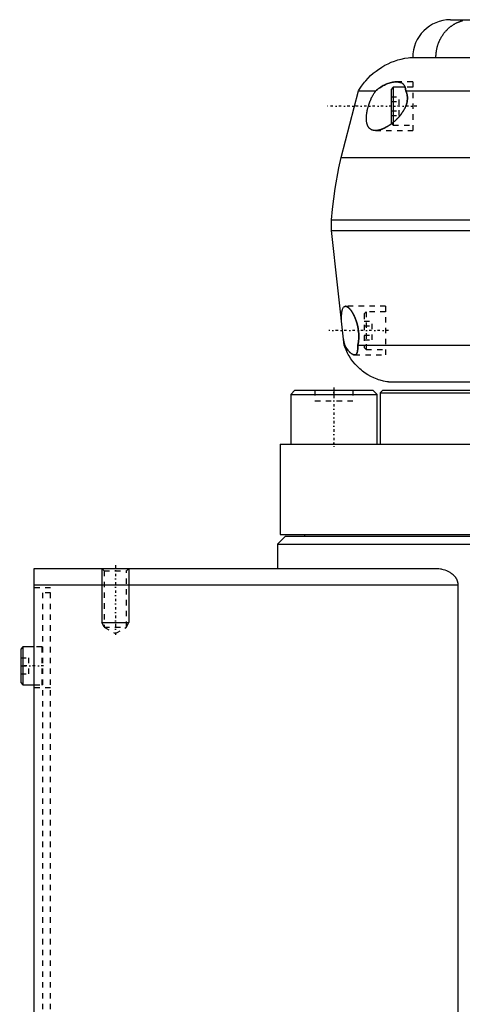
# Model space of a CAD drawing. Extents: x -168 to 602, y -1 to 976.
# Tile 2 of 9: x -128 to -46, y 201 to 384. Entities that reach past the tile are written whole.
import ezdxf

# ---------------------------------------------------------------- set-up
doc = ezdxf.new("R2010")
doc.units = 0
doc.linetypes.add('CENTER', pattern=[1.5, 0.45, -0.5, 0.05, -0.5])
doc.linetypes.add('DASHED', pattern=[2, 1, -1])
for name, color, linetype in [('AM_0', 7, 'CONTINUOUS'), ('AM_10', 7, 'CONTINUOUS'), ('AM_3', 7, 'DASHED'), ('AM_7', 7, 'CENTER')]:
    doc.layers.add(name, color=color, linetype=linetype)

msp = doc.modelspace()

# ---------------------------------------------------------------- linework, layer by layer
at = {"layer": 'AM_0', "color": 7, "linetype": 'CONTINUOUS'}
for p, q in [((-48, 383.5), (58, 383.5)), ((-55.5, 376.5), (345.5, 376.5)), ((-68.25, 358), (-65, 370.35)), ((-65, 370.35), (-61.81, 370.35)), ((-58.6, 371), (-59, 370.6)), ((-59, 370.6), (-59, 364.4)), ((-56.39, 371), (-58.6, 371)), ((-58.6, 371), (-58.6, 364.52)), ((-56.29, 370.35), (346.29, 370.35)), ((-59, 364.4), (-58.89, 364.29)), ((-68.25, 358), (358.25, 358)), ((-70, 344.5), (-70, 346.5)), ((-70, 346.5), (360, 346.5)), ((-70, 344.5), (360, 344.5)), ((-67.65, 323.3), (-70, 344.5)), ((-67.65, 323.3), (-67.54, 323.3)), ((-65.14, 323.3), (355.14, 323.3)), ((-59.5, 316.5), (351.5, 316.5)), ((-76.77, 315), (-77.57, 314.2)), ((-77.57, 314.2), (-77.57, 305)), ((-77.57, 314.2), (-61.57, 314.2)), ((-76.77, 315), (-62.37, 315)), ((-61.57, 314.2), (-62.37, 315)), ((-61.57, 305), (-61.57, 314.2)), ((-60.5, 315), (-61, 314.5)), ((-61, 314.5), (-61, 305)), ((-61, 314.5), (61, 314.5)), ((-60.5, 315), (60.5, 315)), ((-79.5, 305), (-79.5, 288.3)), ((-79.5, 305), (79.5, 305)), ((-78.5, 288), (-80, 286.5)), ((-79.5, 288.3), (79.5, 288.3)), ((-78.5, 288), (78.5, 288)), ((-75, 288.3), (-75, 288)), ((-80, 286.5), (-80, 282)), ((-80, 286.5), (80, 286.5)), ((-125, 3), (-125, 282)), ((-125, 282), (-50.56, 282)), ((-125, 279), (-46.64, 279)), ((-46.64, 279), (-46.64, 25)), ((-127.1, 267.5), (-127.5, 267.1)), ((-127.5, 267.1), (-127.5, 260.9)), ((-125, 267.5), (-127.1, 267.5)), ((-127.1, 267.5), (-127.1, 260.5)), ((-127.5, 260.9), (-127.1, 260.5)), ((-127.1, 260.5), (-125, 260.5))]:
    msp.add_line(p, q, dxfattribs=at)
for points in [[(-50.69, 376.5, 0), (-50.69, 376.55, 0), (-50.69, 376.65, 0), (-50.69, 376.76, 0), (-50.69, 376.81, 0), (-50.69, 376.86, 0), (-50.68, 376.96, 0), (-50.67, 377.06, 0), (-50.67, 377.17, 0), (-50.66, 377.27, 0), (-50.65, 377.37, 0), (-50.64, 377.42, 0), (-50.63, 377.47, 0), (-50.62, 377.57, 0), (-50.6, 377.67, 0), (-50.59, 377.77, 0), (-50.57, 377.87, 0), (-50.55, 377.97, 0), (-50.54, 378.02, 0), (-50.53, 378.07, 0), (-50.51, 378.17, 0), (-50.49, 378.27, 0), (-50.47, 378.32, 0), (-50.46, 378.37, 0), (-50.44, 378.47, 0), (-50.41, 378.57, 0), (-50.4, 378.62, 0), (-50.38, 378.67, 0), (-50.35, 378.76, 0), (-50.32, 378.86, 0), (-50.29, 378.96, 0), (-50.26, 379.05, 0), (-50.22, 379.15, 0), (-50.2, 379.19, 0), (-50.18, 379.24, 0), (-50.15, 379.34, 0), (-50.11, 379.43, 0), (-50.07, 379.52, 0), (-50.03, 379.61, 0), (-49.99, 379.71, 0), (-49.96, 379.75, 0), (-49.94, 379.8, 0), (-49.9, 379.89, 0), (-49.85, 379.97, 0), (-49.81, 380.06, 0), (-49.76, 380.15, 0), (-49.71, 380.24, 0), (-49.68, 380.28, 0), (-49.66, 380.32, 0), (-49.61, 380.41, 0), (-49.55, 380.49, 0), (-49.5, 380.58, 0), (-49.45, 380.66, 0), (-49.39, 380.74, 0), (-49.36, 380.78, 0), (-49.33, 380.82, 0), (-49.28, 380.9, 0), (-49.22, 380.98, 0), (-49.16, 381.06, 0), (-49.1, 381.13, 0), (-49.03, 381.21, 0), (-49, 381.25, 0), (-48.97, 381.28, 0), (-48.91, 381.36, 0), (-48.84, 381.43, 0), (-48.81, 381.47, 0), (-48.77, 381.5, 0), (-48.71, 381.57, 0), (-48.64, 381.64, 0), (-48.61, 381.68, 0), (-48.57, 381.71, 0), (-48.5, 381.78, 0), (-48.43, 381.85, 0), (-48.36, 381.91, 0), (-48.29, 381.98, 0), (-48.21, 382.04, 0), (-48.18, 382.07, 0), (-48.14, 382.1, 0), (-48.07, 382.16, 0), (-47.99, 382.22, 0), (-47.92, 382.28, 0), (-47.84, 382.33, 0), (-47.76, 382.39, 0), (-47.72, 382.42, 0), (-47.68, 382.44, 0), (-47.6, 382.5, 0), (-47.52, 382.55, 0), (-47.44, 382.6, 0), (-47.36, 382.65, 0), (-47.28, 382.7, 0), (-47.24, 382.72, 0), (-47.2, 382.74, 0), (-47.12, 382.79, 0), (-47.03, 382.83, 0), (-46.95, 382.87, 0), (-46.87, 382.92, 0), (-46.78, 382.96, 0), (-46.74, 382.97, 0), (-46.69, 382.99, 0), (-46.61, 383.03, 0), (-46.52, 383.07, 0), (-46.44, 383.1, 0), (-46.35, 383.13, 0), (-46.26, 383.17, 0), (-46.22, 383.18, 0), (-46.17, 383.2, 0), (-46.09, 383.22, 0), (-46, 383.25, 0), (-45.95, 383.27, 0), (-45.91, 383.28, 0), (-45.82, 383.3, 0), (-45.73, 383.33, 0)], [(-65, 370.35, 0), (-64.83, 370.63, 0), (-64.47, 371.18, 0), (-64.09, 371.71, 0), (-63.89, 371.96, 0), (-63.68, 372.21, 0), (-63.24, 372.69, 0), (-62.78, 373.15, 0), (-62.29, 373.59, 0), (-61.78, 374, 0), (-61.25, 374.38, 0), (-60.98, 374.56, 0), (-60.71, 374.74, 0), (-60.14, 375.06, 0), (-59.56, 375.36, 0), (-58.96, 375.62, 0), (-58.35, 375.86, 0), (-57.73, 376.06, 0), (-57.42, 376.14, 0), (-57.1, 376.22, 0), (-56.47, 376.36, 0), (-55.82, 376.46, 0), (-55.5, 376.5, 0)], [(-61.81, 370.35, 0), (-61.71, 370.44, 0), (-61.51, 370.61, 0), (-61.3, 370.76, 0), (-61.2, 370.84, 0), (-61.09, 370.91, 0), (-60.88, 371.05, 0), (-60.66, 371.18, 0), (-60.45, 371.3, 0), (-60.23, 371.41, 0), (-60.02, 371.52, 0), (-59.91, 371.56, 0), (-59.8, 371.61, 0), (-59.58, 371.69, 0), (-59.37, 371.77, 0), (-59.15, 371.83, 0), (-58.94, 371.89, 0), (-58.73, 371.93, 0), (-58.63, 371.95, 0), (-58.53, 371.96, 0), (-58.32, 371.99, 0), (-58.12, 372, 0), (-58.02, 372, 0)], [(-58.02, 372, 0), (-57.95, 372, 0), (-57.79, 371.99, 0), (-57.64, 371.97, 0), (-57.57, 371.96, 0), (-57.49, 371.95, 0), (-57.35, 371.91, 0), (-57.22, 371.87, 0), (-57.09, 371.81, 0), (-56.97, 371.74, 0), (-56.85, 371.67, 0), (-56.8, 371.62, 0), (-56.75, 371.58, 0), (-56.65, 371.48, 0), (-56.57, 371.37, 0), (-56.49, 371.24, 0), (-56.46, 371.16, 0), (-56.45, 371.14, 0), (-56.44, 371.11, 0), (-56.43, 371.1, 0), (-56.43, 371.09, 0), (-56.42, 371.07, 0), (-56.41, 371.04, 0), (-56.4, 371.02, 0), (-56.39, 370.99, 0), (-56.38, 370.97, 0), (-56.38, 370.95, 0), (-56.37, 370.94, 0), (-56.37, 370.92, 0), (-56.36, 370.89, 0), (-56.36, 370.88, 0), (-56.35, 370.86, 0), (-56.35, 370.84, 0), (-56.34, 370.81, 0), (-56.34, 370.79, 0), (-56.33, 370.78, 0), (-56.33, 370.75, 0), (-56.32, 370.73, 0), (-56.32, 370.7, 0), (-56.32, 370.67, 0), (-56.31, 370.64, 0), (-56.31, 370.62, 0), (-56.31, 370.61, 0), (-56.3, 370.58, 0), (-56.3, 370.55, 0), (-56.3, 370.52, 0), (-56.29, 370.49, 0), (-56.29, 370.46, 0), (-56.29, 370.44, 0), (-56.29, 370.43, 0), (-56.29, 370.4, 0), (-56.29, 370.37, 0), (-56.29, 370.35, 0)], [(-61.9, 363, 0), (-61.93, 363, 0), (-61.99, 363, 0), (-62.04, 363, 0), (-62.07, 363.01, 0), (-62.1, 363.01, 0), (-62.16, 363.02, 0), (-62.21, 363.02, 0), (-62.27, 363.03, 0), (-62.32, 363.05, 0), (-62.37, 363.06, 0), (-62.4, 363.07, 0), (-62.43, 363.07, 0), (-62.48, 363.09, 0), (-62.53, 363.11, 0), (-62.58, 363.13, 0), (-62.63, 363.15, 0), (-62.68, 363.18, 0), (-62.7, 363.19, 0), (-62.72, 363.2, 0), (-62.77, 363.23, 0), (-62.81, 363.26, 0), (-62.83, 363.28, 0), (-62.86, 363.29, 0), (-62.9, 363.32, 0), (-62.94, 363.36, 0), (-62.96, 363.38, 0), (-62.98, 363.4, 0), (-63.02, 363.44, 0), (-63.05, 363.48, 0), (-63.09, 363.52, 0), (-63.13, 363.56, 0), (-63.16, 363.61, 0), (-63.18, 363.63, 0), (-63.19, 363.66, 0), (-63.22, 363.71, 0), (-63.25, 363.76, 0), (-63.28, 363.81, 0), (-63.31, 363.87, 0), (-63.33, 363.92, 0), (-63.34, 363.95, 0), (-63.36, 363.98, 0), (-63.38, 364.04, 0), (-63.4, 364.1, 0), (-63.42, 364.17, 0), (-63.44, 364.23, 0), (-63.46, 364.3, 0), (-63.47, 364.33, 0), (-63.47, 364.37, 0), (-63.49, 364.44, 0), (-63.5, 364.51, 0), (-63.52, 364.59, 0), (-63.53, 364.67, 0), (-63.54, 364.75, 0), (-63.54, 364.79, 0), (-63.54, 364.83, 0), (-63.55, 364.91, 0), (-63.55, 364.99, 0), (-63.56, 365.08, 0), (-63.56, 365.16, 0), (-63.56, 365.25, 0), (-63.56, 365.29, 0), (-63.56, 365.34, 0), (-63.56, 365.43, 0), (-63.56, 365.52, 0), (-63.55, 365.56, 0), (-63.55, 365.61, 0), (-63.54, 365.7, 0), (-63.54, 365.79, 0), (-63.53, 365.84, 0), (-63.53, 365.89, 0), (-63.52, 365.98, 0), (-63.51, 366.08, 0), (-63.49, 366.17, 0), (-63.48, 366.27, 0), (-63.46, 366.36, 0), (-63.46, 366.41, 0), (-63.45, 366.46, 0), (-63.43, 366.55, 0), (-63.41, 366.65, 0), (-63.39, 366.74, 0), (-63.37, 366.84, 0), (-63.35, 366.93, 0), (-63.34, 366.98, 0), (-63.33, 367.02, 0), (-63.31, 367.12, 0), (-63.28, 367.21, 0), (-63.26, 367.31, 0), (-63.23, 367.4, 0), (-63.2, 367.5, 0), (-63.19, 367.55, 0), (-63.17, 367.6, 0), (-63.14, 367.69, 0), (-63.11, 367.79, 0), (-63.08, 367.88, 0), (-63.05, 367.98, 0), (-63.01, 368.08, 0), (-63, 368.12, 0), (-62.98, 368.17, 0), (-62.94, 368.27, 0), (-62.91, 368.36, 0), (-62.87, 368.46, 0), (-62.83, 368.55, 0), (-62.79, 368.64, 0), (-62.77, 368.69, 0), (-62.75, 368.73, 0), (-62.71, 368.82, 0), (-62.67, 368.91, 0), (-62.65, 368.96, 0), (-62.63, 369, 0), (-62.59, 369.09, 0), (-62.54, 369.18, 0), (-62.52, 369.22, 0), (-62.5, 369.26, 0), (-62.45, 369.35, 0), (-62.41, 369.43, 0), (-62.36, 369.51, 0), (-62.32, 369.59, 0), (-62.27, 369.67, 0), (-62.25, 369.71, 0), (-62.22, 369.75, 0), (-62.18, 369.83, 0), (-62.13, 369.9, 0), (-62.08, 369.97, 0), (-62.03, 370.05, 0), (-61.99, 370.11, 0), (-61.96, 370.15, 0), (-61.94, 370.18, 0), (-61.89, 370.25, 0), (-61.84, 370.32, 0), (-61.81, 370.35, 0)], [(-56.29, 370.35, 0), (-56.27, 370.31, 0), (-56.23, 370.22, 0), (-56.19, 370.14, 0), (-56.17, 370.09, 0), (-56.16, 370.05, 0), (-56.12, 369.96, 0), (-56.1, 369.86, 0), (-56.07, 369.77, 0), (-56.05, 369.67, 0), (-56.03, 369.57, 0), (-56.02, 369.52, 0), (-56.01, 369.47, 0), (-55.99, 369.37, 0), (-55.98, 369.27, 0), (-55.98, 369.17, 0), (-55.97, 369.06, 0), (-55.97, 368.96, 0), (-55.97, 368.91, 0), (-55.97, 368.85, 0), (-55.98, 368.75, 0), (-55.99, 368.64, 0), (-55.99, 368.59, 0), (-56, 368.54, 0), (-56.01, 368.43, 0), (-56.03, 368.33, 0), (-56.04, 368.27, 0), (-56.05, 368.22, 0), (-56.08, 368.11, 0), (-56.11, 368.01, 0), (-56.13, 367.91, 0), (-56.17, 367.8, 0), (-56.2, 367.7, 0), (-56.22, 367.65, 0), (-56.24, 367.59, 0), (-56.28, 367.49, 0), (-56.32, 367.39, 0), (-56.37, 367.29, 0), (-56.41, 367.19, 0), (-56.46, 367.09, 0), (-56.49, 367.04, 0), (-56.51, 366.99, 0), (-56.57, 366.89, 0), (-56.62, 366.79, 0), (-56.68, 366.69, 0), (-56.74, 366.6, 0), (-56.8, 366.5, 0), (-56.83, 366.46, 0), (-56.86, 366.41, 0), (-56.92, 366.32, 0), (-56.98, 366.23, 0), (-57.05, 366.14, 0), (-57.12, 366.05, 0), (-57.18, 365.96, 0), (-57.22, 365.92, 0), (-57.25, 365.87, 0), (-57.32, 365.79, 0), (-57.39, 365.7, 0), (-57.46, 365.62, 0), (-57.53, 365.54, 0), (-57.6, 365.46, 0), (-57.64, 365.42, 0), (-57.68, 365.38, 0), (-57.75, 365.31, 0), (-57.82, 365.23, 0), (-57.86, 365.19, 0), (-57.89, 365.16, 0), (-57.97, 365.08, 0), (-58.04, 365.01, 0), (-58.08, 364.98, 0), (-58.11, 364.95, 0), (-58.18, 364.88, 0), (-58.26, 364.81, 0), (-58.33, 364.75, 0), (-58.41, 364.68, 0), (-58.48, 364.62, 0), (-58.52, 364.58, 0), (-58.56, 364.55, 0), (-58.63, 364.49, 0), (-58.71, 364.43, 0), (-58.79, 364.37, 0), (-58.87, 364.31, 0), (-58.94, 364.25, 0), (-58.98, 364.22, 0), (-59.02, 364.19, 0), (-59.1, 364.13, 0), (-59.18, 364.08, 0), (-59.26, 364.02, 0), (-59.34, 363.97, 0), (-59.42, 363.92, 0), (-59.46, 363.89, 0), (-59.5, 363.86, 0), (-59.58, 363.81, 0), (-59.66, 363.77, 0), (-59.74, 363.72, 0), (-59.82, 363.67, 0), (-59.9, 363.63, 0), (-59.94, 363.61, 0), (-59.98, 363.58, 0), (-60.06, 363.54, 0), (-60.14, 363.5, 0), (-60.22, 363.46, 0), (-60.3, 363.43, 0), (-60.37, 363.39, 0), (-60.41, 363.37, 0), (-60.45, 363.36, 0), (-60.53, 363.32, 0), (-60.6, 363.29, 0), (-60.64, 363.28, 0), (-60.68, 363.26, 0), (-60.75, 363.23, 0), (-60.83, 363.21, 0), (-60.87, 363.19, 0), (-60.9, 363.18, 0), (-60.98, 363.16, 0), (-61.05, 363.14, 0), (-61.12, 363.12, 0), (-61.19, 363.1, 0), (-61.26, 363.08, 0), (-61.29, 363.07, 0), (-61.33, 363.06, 0), (-61.4, 363.05, 0), (-61.46, 363.04, 0), (-61.53, 363.03, 0), (-61.6, 363.02, 0), (-61.67, 363.01, 0), (-61.7, 363.01, 0), (-61.73, 363.01, 0), (-61.8, 363, 0), (-61.87, 363, 0), (-61.9, 363, 0)], [(-70, 346.5, 0), (-69.83, 348.43, 0), (-69.35, 352.28, 0), (-68.67, 356.1, 0), (-68.25, 358, 0)], [(-68.14, 327.75, 0), (-68.15, 327.89, 0), (-68.15, 328.15, 0), (-68.15, 328.41, 0), (-68.15, 328.54, 0), (-68.15, 328.66, 0), (-68.14, 328.89, 0), (-68.12, 329.11, 0), (-68.1, 329.31, 0), (-68.08, 329.5, 0), (-68.04, 329.68, 0), (-68.02, 329.76, 0), (-68, 329.84, 0), (-67.96, 329.98, 0), (-67.91, 330.11, 0), (-67.85, 330.22, 0), (-67.78, 330.32, 0), (-67.71, 330.39, 0), (-67.67, 330.42, 0), (-67.63, 330.44, 0), (-67.55, 330.48, 0), (-67.47, 330.5, 0), (-67.42, 330.5, 0)], [(-67.42, 330.5, 0), (-67.41, 330.5, 0), (-67.38, 330.5, 0), (-67.35, 330.49, 0), (-67.34, 330.49, 0), (-67.32, 330.49, 0), (-67.29, 330.48, 0), (-67.26, 330.47, 0), (-67.23, 330.46, 0), (-67.2, 330.45, 0), (-67.17, 330.44, 0), (-67.15, 330.43, 0), (-67.13, 330.42, 0), (-67.1, 330.4, 0), (-67.07, 330.38, 0), (-67.03, 330.36, 0), (-67, 330.34, 0), (-66.96, 330.31, 0), (-66.94, 330.3, 0), (-66.93, 330.29, 0), (-66.89, 330.26, 0), (-66.85, 330.23, 0), (-66.84, 330.21, 0), (-66.82, 330.2, 0), (-66.78, 330.16, 0), (-66.75, 330.13, 0), (-66.73, 330.11, 0), (-66.71, 330.09, 0), (-66.67, 330.05, 0), (-66.63, 330.01, 0), (-66.6, 329.97, 0), (-66.56, 329.92, 0), (-66.52, 329.88, 0), (-66.5, 329.86, 0), (-66.48, 329.83, 0), (-66.45, 329.78, 0), (-66.41, 329.73, 0), (-66.37, 329.68, 0), (-66.34, 329.63, 0), (-66.3, 329.58, 0), (-66.28, 329.55, 0), (-66.26, 329.52, 0), (-66.23, 329.47, 0), (-66.19, 329.41, 0), (-66.15, 329.35, 0), (-66.12, 329.29, 0), (-66.08, 329.23, 0), (-66.06, 329.2, 0), (-66.05, 329.17, 0), (-66.01, 329.11, 0), (-65.98, 329.05, 0), (-65.94, 328.98, 0), (-65.91, 328.92, 0), (-65.88, 328.85, 0), (-65.86, 328.81, 0), (-65.84, 328.78, 0), (-65.81, 328.71, 0), (-65.78, 328.64, 0), (-65.74, 328.56, 0), (-65.71, 328.49, 0), (-65.68, 328.41, 0), (-65.66, 328.37, 0), (-65.65, 328.34, 0), (-65.61, 328.26, 0), (-65.58, 328.18, 0), (-65.57, 328.14, 0), (-65.55, 328.1, 0), (-65.52, 328.01, 0), (-65.49, 327.93, 0), (-65.48, 327.89, 0), (-65.46, 327.84, 0), (-65.43, 327.76, 0), (-65.4, 327.67, 0), (-65.38, 327.59, 0), (-65.35, 327.5, 0), (-65.32, 327.41, 0), (-65.31, 327.36, 0), (-65.3, 327.32, 0), (-65.27, 327.23, 0), (-65.25, 327.14, 0), (-65.23, 327.04, 0), (-65.21, 326.95, 0), (-65.18, 326.86, 0), (-65.17, 326.81, 0), (-65.16, 326.77, 0), (-65.15, 326.67, 0), (-65.13, 326.58, 0), (-65.11, 326.49, 0), (-65.09, 326.39, 0), (-65.08, 326.3, 0), (-65.07, 326.25, 0), (-65.06, 326.21, 0), (-65.05, 326.11, 0), (-65.04, 326.02, 0), (-65.03, 325.93, 0), (-65.02, 325.84, 0), (-65.01, 325.74, 0), (-65, 325.7, 0), (-65, 325.65, 0), (-64.99, 325.56, 0), (-64.99, 325.47, 0), (-64.98, 325.37, 0), (-64.98, 325.28, 0), (-64.97, 325.18, 0), (-64.97, 325.14, 0), (-64.97, 325.09, 0), (-64.97, 325, 0), (-64.97, 324.9, 0), (-64.97, 324.86, 0), (-64.97, 324.81, 0), (-64.97, 324.72, 0), (-64.97, 324.62, 0), (-64.98, 324.58, 0), (-64.98, 324.53, 0), (-64.98, 324.44, 0), (-64.99, 324.35, 0), (-65, 324.26, 0), (-65, 324.17, 0), (-65.01, 324.08, 0), (-65.02, 324.04, 0), (-65.02, 323.99, 0), (-65.03, 323.91, 0), (-65.05, 323.82, 0), (-65.06, 323.74, 0), (-65.07, 323.66, 0), (-65.09, 323.57, 0), (-65.09, 323.53, 0), (-65.1, 323.49, 0), (-65.12, 323.42, 0), (-65.14, 323.34, 0), (-65.14, 323.3, 0)], [(-67.54, 323.3, 0), (-67.54, 323.33, 0), (-67.56, 323.38, 0), (-67.57, 323.43, 0), (-67.58, 323.46, 0), (-67.58, 323.49, 0), (-67.6, 323.54, 0), (-67.61, 323.6, 0), (-67.62, 323.65, 0), (-67.64, 323.71, 0), (-67.65, 323.77, 0), (-67.66, 323.79, 0), (-67.66, 323.82, 0), (-67.67, 323.88, 0), (-67.69, 323.94, 0), (-67.7, 324, 0), (-67.71, 324.06, 0), (-67.72, 324.12, 0), (-67.73, 324.15, 0), (-67.74, 324.18, 0), (-67.75, 324.24, 0), (-67.76, 324.3, 0), (-67.76, 324.34, 0)], [(-59.5, 316.5, 0), (-59.81, 316.55, 0), (-60.42, 316.67, 0), (-61.01, 316.83, 0), (-61.31, 316.92, 0), (-61.6, 317.02, 0), (-62.18, 317.26, 0), (-62.74, 317.52, 0), (-63.28, 317.83, 0), (-63.8, 318.16, 0), (-64.3, 318.53, 0), (-64.55, 318.72, 0), (-64.78, 318.93, 0), (-65.23, 319.35, 0), (-65.66, 319.81, 0), (-66.05, 320.29, 0), (-66.42, 320.79, 0), (-66.75, 321.32, 0), (-66.91, 321.59, 0), (-67.05, 321.86, 0), (-67.32, 322.43, 0), (-67.55, 323, 0), (-67.65, 323.3, 0)], [(-65.75, 321.5, 0), (-65.79, 321.5, 0), (-65.88, 321.51, 0), (-65.97, 321.54, 0), (-66.01, 321.56, 0), (-66.06, 321.58, 0), (-66.16, 321.62, 0), (-66.26, 321.68, 0), (-66.36, 321.75, 0), (-66.46, 321.84, 0), (-66.57, 321.93, 0), (-66.62, 321.98, 0), (-66.67, 322.03, 0), (-66.78, 322.15, 0), (-66.89, 322.27, 0), (-66.99, 322.4, 0), (-67.09, 322.54, 0), (-67.2, 322.7, 0), (-67.25, 322.78, 0), (-67.3, 322.86, 0), (-67.4, 323.03, 0), (-67.49, 323.21, 0), (-67.54, 323.3, 0)], [(-65.14, 323.3, 0), (-65.14, 323.21, 0), (-65.15, 323.03, 0), (-65.15, 322.85, 0), (-65.15, 322.77, 0), (-65.16, 322.69, 0), (-65.17, 322.54, 0), (-65.18, 322.39, 0), (-65.2, 322.26, 0), (-65.22, 322.13, 0), (-65.25, 322.02, 0), (-65.26, 321.96, 0), (-65.28, 321.91, 0), (-65.31, 321.82, 0), (-65.36, 321.74, 0), (-65.4, 321.67, 0), (-65.46, 321.61, 0), (-65.51, 321.57, 0), (-65.54, 321.55, 0), (-65.57, 321.54, 0), (-65.64, 321.51, 0), (-65.71, 321.5, 0), (-65.75, 321.5, 0)], [(-50.56, 282, 0), (-50.43, 282, 0), (-50.16, 281.98, 0), (-49.88, 281.95, 0), (-49.74, 281.93, 0), (-49.61, 281.9, 0), (-49.33, 281.83, 0), (-49.05, 281.75, 0), (-48.77, 281.65, 0), (-48.51, 281.53, 0), (-48.25, 281.39, 0), (-48.12, 281.31, 0), (-47.99, 281.23, 0), (-47.85, 281.13, 0), (-47.81, 281.1, 0), (-47.77, 281.07, 0), (-47.76, 281.06, 0), (-47.74, 281.04, 0), (-47.7, 281.01, 0), (-47.66, 280.98, 0), (-47.62, 280.95, 0), (-47.59, 280.92, 0), (-47.55, 280.88, 0), (-47.53, 280.87, 0), (-47.51, 280.85, 0), (-47.48, 280.81, 0), (-47.44, 280.78, 0), (-47.4, 280.74, 0), (-47.37, 280.7, 0), (-47.33, 280.67, 0), (-47.32, 280.65, 0), (-47.3, 280.63, 0), (-47.26, 280.59, 0), (-47.23, 280.55, 0), (-47.2, 280.5, 0), (-47.16, 280.46, 0), (-47.13, 280.42, 0), (-47.11, 280.4, 0), (-47.1, 280.38, 0), (-47.07, 280.33, 0), (-47.04, 280.28, 0), (-47.01, 280.24, 0), (-46.98, 280.19, 0), (-46.95, 280.14, 0), (-46.94, 280.12, 0), (-46.92, 280.1, 0), (-46.9, 280.05, 0), (-46.87, 280, 0), (-46.86, 279.97, 0), (-46.85, 279.95, 0), (-46.83, 279.9, 0), (-46.81, 279.85, 0), (-46.8, 279.82, 0), (-46.79, 279.79, 0), (-46.77, 279.74, 0), (-46.75, 279.69, 0), (-46.73, 279.63, 0), (-46.72, 279.58, 0), (-46.7, 279.53, 0), (-46.7, 279.5, 0), (-46.69, 279.47, 0), (-46.68, 279.42, 0), (-46.67, 279.36, 0), (-46.66, 279.31, 0), (-46.65, 279.25, 0), (-46.65, 279.2, 0), (-46.64, 279.17, 0), (-46.64, 279.14, 0), (-46.64, 279.08, 0), (-46.64, 279.03, 0), (-46.64, 279, 0)]]:
    msp.add_polyline3d(points, dxfattribs=at)
msp.add_arc((-48, 376.5), 7, 90, 180, dxfattribs=at)
at = {"layer": 'AM_10', "color": 7, "linetype": 'CONTINUOUS'}
for p, q in [((-112.5, 282), (-112.5, 272)), ((-107.5, 282), (-107.5, 272)), ((-112.07, 271.25), (-112.5, 272)), ((-112.5, 272), (-107.5, 272)), ((-107.93, 271.25), (-107.5, 272))]:
    msp.add_line(p, q, dxfattribs=at)
at = {"layer": 'AM_3', "color": 6, "linetype": 'DASHED'}
for p, q in [((-55, 372), (-58.02, 372)), ((-55, 372), (-55, 363)), ((-55, 371), (-56.39, 371)), ((-59, 369.23), (-57.5, 369.23)), ((-59, 368.37), (-57.5, 368.37)), ((-57.5, 365.77), (-57.5, 369.23)), ((-59, 366.63), (-57.5, 366.63)), ((-59, 365.77), (-57.5, 365.77)), ((-58.89, 364.29), (-58.6, 364)), ((-58.6, 364.52), (-58.6, 364)), ((-61.9, 363), (-55, 363)), ((-58.6, 364), (-55, 364)), ((-60, 330.5), (-67.42, 330.5)), ((-60, 330.5), (-60, 321.5)), ((-63.6, 329.5), (-64, 329.1)), ((-64, 329.1), (-64, 322.9)), ((-60, 329.5), (-63.6, 329.5)), ((-63.6, 329.5), (-63.6, 322.5)), ((-64, 327.73), (-62.5, 327.73)), ((-64, 326.87), (-62.5, 326.87)), ((-62.5, 324.27), (-62.5, 327.73)), ((-64, 325.13), (-62.5, 325.13)), ((-64, 324.27), (-62.5, 324.27)), ((-64, 322.9), (-63.6, 322.5)), ((-63.6, 322.5), (-60, 322.5)), ((-65.75, 321.5), (-60, 321.5)), ((-73.07, 315), (-73.07, 313)), ((-69.57, 315), (-69.57, 313)), ((-66.07, 315), (-66.07, 313)), ((-62.52, 315), (-62.37, 315)), ((-73.07, 313), (-66.07, 313)), ((-112.5, 282), (-112.07, 281.57)), ((-112.07, 281.57), (-112.07, 271.19)), ((-112.07, 281.57), (-107.93, 281.57)), ((-107.93, 281.57), (-107.5, 282)), ((-107.93, 271.19), (-107.93, 281.57)), ((-125, 278.5), (-122, 278.5)), ((-122, 277.5), (-123.5, 277.5)), ((-123.5, 277.5), (-123.5, 7.5)), ((-122, 6.5), (-122, 278.5)), ((-112.07, 271.19), (-110, 270)), ((-112.07, 271.19), (-107.93, 271.19)), ((-110, 270), (-107.93, 271.19)), ((-123.6, 267.5), (-125, 267.5)), ((-123.6, 267.5), (-123.6, 260.5)), ((-127.5, 265.5), (-126, 265.5)), ((-126, 262.5), (-126, 265.5)), ((-127.5, 264), (-126, 264)), ((-127.5, 262.5), (-126, 262.5)), ((-125, 260.5), (-123.6, 260.5)), ((-125, 260), (-122, 260))]:
    msp.add_line(p, q, dxfattribs=at)
for points in [[(-58.02, 372, 0), (-58.12, 372, 0), (-58.32, 371.99, 0), (-58.52, 371.96, 0), (-58.63, 371.95, 0), (-58.73, 371.93, 0), (-58.94, 371.89, 0), (-59.15, 371.83, 0), (-59.37, 371.77, 0), (-59.58, 371.69, 0), (-59.8, 371.61, 0), (-59.91, 371.56, 0), (-60.02, 371.52, 0), (-60.23, 371.41, 0), (-60.45, 371.3, 0), (-60.67, 371.18, 0), (-60.88, 371.05, 0), (-61.09, 370.91, 0), (-61.2, 370.84, 0), (-61.3, 370.76, 0), (-61.51, 370.61, 0), (-61.71, 370.44, 0), (-61.81, 370.35, 0)], [(-56.29, 370.35, 0), (-56.29, 370.37, 0), (-56.29, 370.4, 0), (-56.29, 370.43, 0), (-56.29, 370.44, 0), (-56.29, 370.46, 0), (-56.29, 370.49, 0), (-56.3, 370.52, 0), (-56.3, 370.55, 0), (-56.3, 370.58, 0), (-56.31, 370.61, 0), (-56.31, 370.62, 0), (-56.31, 370.64, 0), (-56.32, 370.67, 0), (-56.32, 370.7, 0), (-56.32, 370.73, 0), (-56.33, 370.75, 0), (-56.34, 370.78, 0), (-56.34, 370.8, 0), (-56.34, 370.81, 0), (-56.35, 370.84, 0), (-56.35, 370.86, 0), (-56.36, 370.88, 0), (-56.36, 370.89, 0), (-56.37, 370.92, 0), (-56.38, 370.94, 0), (-56.38, 370.96, 0), (-56.38, 370.97, 0), (-56.39, 370.99, 0), (-56.4, 371.02, 0), (-56.41, 371.04, 0), (-56.42, 371.07, 0), (-56.43, 371.09, 0), (-56.43, 371.1, 0), (-56.44, 371.12, 0), (-56.45, 371.14, 0), (-56.46, 371.16, 0), (-56.5, 371.24, 0), (-56.57, 371.37, 0), (-56.66, 371.48, 0), (-56.75, 371.58, 0), (-56.8, 371.63, 0), (-56.86, 371.67, 0), (-56.97, 371.75, 0), (-57.09, 371.81, 0), (-57.22, 371.87, 0), (-57.35, 371.91, 0), (-57.49, 371.95, 0), (-57.57, 371.96, 0), (-57.64, 371.97, 0), (-57.79, 371.99, 0), (-57.95, 372, 0), (-58.02, 372, 0)], [(-61.9, 363, 0), (-61.87, 363, 0), (-61.8, 363, 0), (-61.73, 363.01, 0), (-61.7, 363.01, 0), (-61.67, 363.01, 0), (-61.6, 363.02, 0), (-61.53, 363.03, 0), (-61.46, 363.04, 0), (-61.4, 363.05, 0), (-61.33, 363.06, 0), (-61.29, 363.07, 0), (-61.26, 363.08, 0), (-61.19, 363.1, 0), (-61.12, 363.12, 0), (-61.05, 363.14, 0), (-60.98, 363.16, 0), (-60.9, 363.18, 0), (-60.87, 363.19, 0), (-60.83, 363.21, 0), (-60.75, 363.23, 0), (-60.68, 363.26, 0), (-60.64, 363.28, 0), (-60.6, 363.29, 0), (-60.53, 363.32, 0), (-60.45, 363.36, 0), (-60.41, 363.37, 0), (-60.37, 363.39, 0), (-60.3, 363.43, 0), (-60.22, 363.46, 0), (-60.14, 363.5, 0), (-60.06, 363.54, 0), (-59.98, 363.58, 0), (-59.94, 363.61, 0), (-59.9, 363.63, 0), (-59.82, 363.67, 0), (-59.74, 363.72, 0), (-59.66, 363.77, 0), (-59.58, 363.81, 0), (-59.5, 363.86, 0), (-59.46, 363.89, 0), (-59.42, 363.92, 0), (-59.34, 363.97, 0), (-59.26, 364.02, 0), (-59.18, 364.08, 0), (-59.1, 364.13, 0), (-59.02, 364.19, 0), (-58.98, 364.22, 0), (-58.94, 364.25, 0), (-58.87, 364.31, 0), (-58.79, 364.37, 0), (-58.71, 364.43, 0), (-58.63, 364.49, 0), (-58.56, 364.55, 0), (-58.52, 364.58, 0), (-58.48, 364.62, 0), (-58.41, 364.68, 0), (-58.33, 364.75, 0), (-58.26, 364.81, 0), (-58.18, 364.88, 0), (-58.11, 364.95, 0), (-58.08, 364.98, 0), (-58.04, 365.01, 0), (-57.97, 365.08, 0), (-57.89, 365.16, 0), (-57.86, 365.19, 0), (-57.82, 365.23, 0), (-57.75, 365.31, 0), (-57.68, 365.38, 0), (-57.64, 365.42, 0), (-57.6, 365.46, 0), (-57.53, 365.54, 0), (-57.46, 365.62, 0), (-57.39, 365.7, 0), (-57.32, 365.79, 0), (-57.25, 365.87, 0), (-57.22, 365.92, 0), (-57.18, 365.96, 0), (-57.12, 366.05, 0), (-57.05, 366.14, 0), (-56.98, 366.23, 0), (-56.92, 366.32, 0), (-56.86, 366.41, 0), (-56.83, 366.46, 0), (-56.8, 366.5, 0), (-56.74, 366.6, 0), (-56.68, 366.69, 0), (-56.62, 366.79, 0), (-56.57, 366.89, 0), (-56.51, 366.99, 0), (-56.49, 367.04, 0), (-56.46, 367.09, 0), (-56.41, 367.19, 0), (-56.37, 367.29, 0), (-56.32, 367.39, 0), (-56.28, 367.49, 0), (-56.24, 367.59, 0), (-56.22, 367.65, 0), (-56.2, 367.7, 0), (-56.17, 367.8, 0), (-56.13, 367.91, 0), (-56.11, 368.01, 0), (-56.08, 368.11, 0), (-56.05, 368.22, 0), (-56.04, 368.27, 0), (-56.03, 368.33, 0), (-56.01, 368.43, 0), (-56, 368.54, 0), (-55.99, 368.59, 0), (-55.99, 368.64, 0), (-55.98, 368.75, 0), (-55.97, 368.85, 0), (-55.97, 368.91, 0), (-55.97, 368.96, 0), (-55.97, 369.06, 0), (-55.98, 369.17, 0), (-55.98, 369.27, 0), (-55.99, 369.37, 0), (-56.01, 369.47, 0), (-56.02, 369.52, 0), (-56.03, 369.57, 0), (-56.05, 369.67, 0), (-56.07, 369.77, 0), (-56.1, 369.86, 0), (-56.12, 369.96, 0), (-56.16, 370.05, 0), (-56.17, 370.09, 0), (-56.19, 370.14, 0), (-56.23, 370.22, 0), (-56.27, 370.31, 0), (-56.29, 370.35, 0)], [(-65.14, 323.3, 0), (-65.14, 323.34, 0), (-65.12, 323.42, 0), (-65.1, 323.49, 0), (-65.09, 323.53, 0), (-65.09, 323.57, 0), (-65.07, 323.66, 0), (-65.06, 323.74, 0), (-65.05, 323.82, 0), (-65.03, 323.91, 0), (-65.02, 323.99, 0), (-65.02, 324.04, 0), (-65.01, 324.08, 0), (-65, 324.17, 0), (-65, 324.26, 0), (-64.99, 324.35, 0), (-64.98, 324.44, 0), (-64.98, 324.53, 0), (-64.98, 324.58, 0), (-64.97, 324.62, 0), (-64.97, 324.72, 0), (-64.97, 324.81, 0), (-64.97, 324.86, 0), (-64.97, 324.9, 0), (-64.97, 325, 0), (-64.97, 325.09, 0), (-64.97, 325.14, 0), (-64.97, 325.18, 0), (-64.98, 325.28, 0), (-64.98, 325.37, 0), (-64.99, 325.47, 0), (-64.99, 325.56, 0), (-65, 325.65, 0), (-65, 325.7, 0), (-65.01, 325.74, 0), (-65.02, 325.84, 0), (-65.03, 325.93, 0), (-65.04, 326.02, 0), (-65.05, 326.11, 0), (-65.06, 326.21, 0), (-65.07, 326.25, 0), (-65.08, 326.3, 0), (-65.09, 326.39, 0), (-65.11, 326.49, 0), (-65.13, 326.58, 0), (-65.15, 326.67, 0), (-65.16, 326.77, 0), (-65.17, 326.81, 0), (-65.18, 326.86, 0), (-65.21, 326.95, 0), (-65.23, 327.04, 0), (-65.25, 327.14, 0), (-65.27, 327.23, 0), (-65.3, 327.32, 0), (-65.31, 327.36, 0), (-65.32, 327.41, 0), (-65.35, 327.5, 0), (-65.38, 327.59, 0), (-65.4, 327.67, 0), (-65.43, 327.76, 0), (-65.46, 327.84, 0), (-65.48, 327.89, 0), (-65.49, 327.93, 0), (-65.52, 328.01, 0), (-65.55, 328.1, 0), (-65.57, 328.14, 0), (-65.58, 328.18, 0), (-65.61, 328.26, 0), (-65.65, 328.34, 0), (-65.66, 328.37, 0), (-65.68, 328.41, 0), (-65.71, 328.49, 0), (-65.74, 328.56, 0), (-65.78, 328.64, 0), (-65.81, 328.71, 0), (-65.84, 328.78, 0), (-65.86, 328.81, 0), (-65.88, 328.85, 0), (-65.91, 328.92, 0), (-65.94, 328.98, 0), (-65.98, 329.05, 0), (-66.01, 329.11, 0), (-66.05, 329.17, 0), (-66.06, 329.2, 0), (-66.08, 329.23, 0), (-66.12, 329.29, 0), (-66.15, 329.35, 0), (-66.19, 329.41, 0), (-66.23, 329.47, 0), (-66.26, 329.52, 0), (-66.28, 329.55, 0), (-66.3, 329.58, 0), (-66.34, 329.63, 0), (-66.37, 329.68, 0), (-66.41, 329.73, 0), (-66.45, 329.78, 0), (-66.48, 329.83, 0), (-66.5, 329.86, 0), (-66.52, 329.88, 0), (-66.56, 329.92, 0), (-66.6, 329.97, 0), (-66.63, 330.01, 0), (-66.67, 330.05, 0), (-66.71, 330.09, 0), (-66.73, 330.11, 0), (-66.75, 330.13, 0), (-66.78, 330.16, 0), (-66.82, 330.2, 0), (-66.84, 330.21, 0), (-66.85, 330.23, 0), (-66.89, 330.26, 0), (-66.93, 330.29, 0), (-66.94, 330.3, 0), (-66.96, 330.31, 0), (-67, 330.34, 0), (-67.03, 330.36, 0), (-67.07, 330.38, 0), (-67.1, 330.4, 0), (-67.13, 330.42, 0), (-67.15, 330.43, 0), (-67.17, 330.44, 0), (-67.2, 330.45, 0), (-67.23, 330.46, 0), (-67.26, 330.47, 0), (-67.29, 330.48, 0), (-67.32, 330.49, 0), (-67.34, 330.49, 0), (-67.35, 330.49, 0), (-67.38, 330.5, 0), (-67.41, 330.5, 0), (-67.42, 330.5, 0)], [(-67.54, 323.3, 0), (-67.49, 323.21, 0), (-67.4, 323.03, 0), (-67.3, 322.86, 0), (-67.25, 322.78, 0), (-67.2, 322.7, 0), (-67.09, 322.54, 0), (-66.99, 322.4, 0), (-66.88, 322.27, 0), (-66.78, 322.15, 0), (-66.67, 322.03, 0), (-66.62, 321.98, 0), (-66.57, 321.93, 0), (-66.46, 321.84, 0), (-66.36, 321.75, 0), (-66.26, 321.68, 0), (-66.16, 321.62, 0), (-66.06, 321.58, 0), (-66.01, 321.56, 0), (-65.97, 321.54, 0), (-65.88, 321.51, 0), (-65.79, 321.5, 0), (-65.75, 321.5, 0)], [(-65.23, 322.07, 0), (-65.22, 322.13, 0), (-65.2, 322.26, 0), (-65.18, 322.4, 0), (-65.17, 322.47, 0)], [(-65.17, 322.47, 0), (-65.17, 322.49, 0), (-65.17, 322.53, 0), (-65.16, 322.58, 0), (-65.16, 322.6, 0), (-65.16, 322.62, 0), (-65.16, 322.66, 0), (-65.16, 322.7, 0), (-65.15, 322.75, 0), (-65.15, 322.79, 0), (-65.15, 322.84, 0), (-65.15, 322.86, 0), (-65.15, 322.88, 0), (-65.15, 322.93, 0), (-65.15, 322.98, 0), (-65.15, 323.03, 0), (-65.14, 323.07, 0), (-65.14, 323.12, 0), (-65.14, 323.15, 0), (-65.14, 323.17, 0), (-65.14, 323.22, 0), (-65.14, 323.27, 0), (-65.14, 323.3, 0)], [(-65.75, 321.5, 0), (-65.72, 321.5, 0), (-65.67, 321.51, 0), (-65.62, 321.52, 0), (-65.59, 321.53, 0)], [(-65.59, 321.53, 0), (-65.58, 321.53, 0), (-65.56, 321.54, 0), (-65.54, 321.55, 0), (-65.53, 321.56, 0), (-65.52, 321.56, 0), (-65.5, 321.58, 0), (-65.48, 321.59, 0), (-65.47, 321.6, 0), (-65.45, 321.62, 0), (-65.43, 321.64, 0), (-65.42, 321.65, 0), (-65.42, 321.66, 0), (-65.4, 321.68, 0), (-65.39, 321.7, 0), (-65.37, 321.72, 0), (-65.36, 321.74, 0), (-65.34, 321.77, 0), (-65.34, 321.78, 0), (-65.33, 321.79, 0), (-65.32, 321.82, 0), (-65.31, 321.84, 0), (-65.3, 321.86, 0)], [(-65.3, 321.86, 0), (-65.29, 321.89, 0), (-65.26, 321.96, 0), (-65.24, 322.03, 0), (-65.23, 322.07, 0)]]:
    msp.add_polyline3d(points, dxfattribs=at)
for centre, start, end in [((-123.6, 267.4), 0, 90), ((-123.6, 260.6), 270, 0)]:
    msp.add_arc(centre, 0.1, start, end, dxfattribs=at)
at = {"layer": 'AM_7', "color": 4, "linetype": 'CENTER'}
for p, q in [((-54.25, 367.5), (-70.75, 367.5)), ((-59.5, 326), (-70.5, 326)), ((-69.57, 315.5), (-69.57, 304.5)), ((-110, 282.6), (-110, 269.4)), ((-123.3, 264), (-127.7, 264))]:
    msp.add_line(p, q, dxfattribs=at)

doc.saveas('drawing.dxf')
